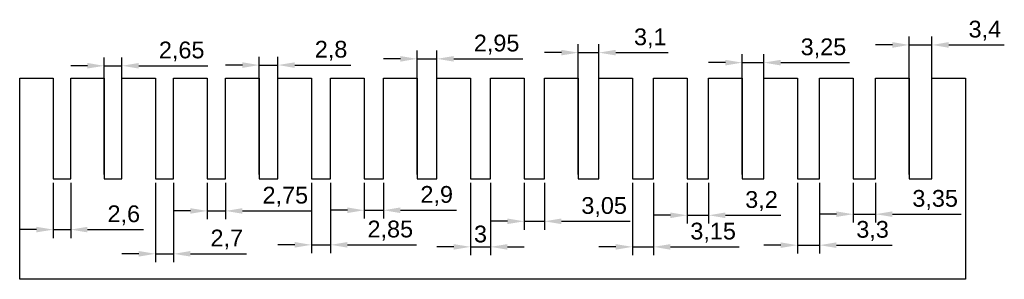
# Model space of a CAD drawing. Header units: millimetres. Extents: x 0 to 147, y 0 to 39.
import ezdxf

# ---------------------------------------------------------------- set-up
doc = ezdxf.new("R2010")
doc.units = ezdxf.units.MM
doc.styles.get("Standard").update_dxf_attribs({"font": 'arial.ttf'})
doc.dimstyles.new('ISO-25', dxfattribs={"dimtxt": 2.5, "dimasz": 2.5, "dimexe": 1.25, "dimexo": 0.625, "dimtad": 1, "dimtxsty": 'Standard', "dimcen": 2.5, "dimadec": 0, "dimazin": 0, "dimtfac": 1, "dimtmove": 0, "dimatfit": 3, "dimfxl": 1, "dimarcsym": 0})

# ---------------------------------------------------------------- blocks, each defined once
blk = doc.blocks.new('*D1')
at = {"color": 0, "lineweight": -2, "transparency": 16777216}
for p, q in [((5, 14.38), (5, 6.16)), ((7.6, 14.38), (7.6, 6.16)), ((2.5, 7.41), (0, 7.41)), ((5, 7.41), (7.6, 7.41)), ((10.1, 7.41), (18.44, 7.41))]:
    blk.add_line(p, q, dxfattribs=at)
at = {"color": 0, "transparency": 16777216}
for points in [[(2.5, 7.83), (2.5, 7), (5, 7.41)], [(10.1, 7.83), (10.1, 7), (7.6, 7.41)]]:
    blk.add_solid(points, dxfattribs=at)
at = {"layer": 'Defpoints', "color": 0, "transparency": 16777216}
for p in [(5, 15), (7.6, 15), (7.6, 7.41)]:
    blk.add_point(p, dxfattribs=at)
at = {"color": 0, "transparency": 16777216, "insert": (15.52, 9.54), "char_height": 2.5, "attachment_point": 5}
blk.add_mtext('2,6', dxfattribs=at)
blk = doc.blocks.new('*D2')
at = {"color": 0, "lineweight": -2, "transparency": 16777216}
for p, q in [((12.6, 15.62), (12.6, 33.09)), ((15.25, 15.62), (15.25, 33.09)), ((10.1, 31.84), (7.6, 31.84)), ((12.6, 31.84), (15.25, 31.84)), ((17.75, 31.84), (28.06, 31.84))]:
    blk.add_line(p, q, dxfattribs=at)
at = {"color": 0, "transparency": 16777216}
for points in [[(10.1, 32.26), (10.1, 31.43), (12.6, 31.84)], [(17.75, 32.26), (17.75, 31.43), (15.25, 31.84)]]:
    blk.add_solid(points, dxfattribs=at)
at = {"layer": 'Defpoints', "color": 0, "transparency": 16777216}
for p in [(15.25, 31.84), (12.6, 15), (15.25, 15)]:
    blk.add_point(p, dxfattribs=at)
at = {"color": 0, "transparency": 16777216, "insert": (24.15, 33.97), "char_height": 2.5, "attachment_point": 5}
blk.add_mtext('2,65', dxfattribs=at)
blk = doc.blocks.new('*D3')
at = {"color": 0, "lineweight": -2, "transparency": 16777216}
for p, q in [((20.25, 14.38), (20.25, 2.55)), ((22.95, 14.38), (22.95, 2.55)), ((17.75, 3.8), (15.25, 3.8)), ((20.25, 3.8), (22.95, 3.8)), ((25.45, 3.8), (33.79, 3.8))]:
    blk.add_line(p, q, dxfattribs=at)
at = {"color": 0, "transparency": 16777216}
for points in [[(17.75, 4.22), (17.75, 3.39), (20.25, 3.8)], [(25.45, 4.22), (25.45, 3.39), (22.95, 3.8)]]:
    blk.add_solid(points, dxfattribs=at)
at = {"layer": 'Defpoints', "color": 0, "transparency": 16777216}
for p in [(20.25, 15), (22.95, 15), (22.95, 3.8)]:
    blk.add_point(p, dxfattribs=at)
at = {"color": 0, "transparency": 16777216, "insert": (30.87, 5.93), "char_height": 2.5, "attachment_point": 5}
blk.add_mtext('2,7', dxfattribs=at)
blk = doc.blocks.new('*D4')
at = {"color": 0, "lineweight": -2, "transparency": 16777216}
for p, q in [((27.95, 14.38), (27.95, 8.95)), ((30.7, 14.38), (30.7, 8.95)), ((25.45, 10.2), (22.95, 10.2)), ((27.95, 10.2), (30.7, 10.2)), ((33.2, 10.2), (43.51, 10.2))]:
    blk.add_line(p, q, dxfattribs=at)
at = {"color": 0, "transparency": 16777216}
for points in [[(25.45, 10.61), (25.45, 9.78), (27.95, 10.2)], [(33.2, 10.61), (33.2, 9.78), (30.7, 10.2)]]:
    blk.add_solid(points, dxfattribs=at)
at = {"layer": 'Defpoints', "color": 0, "transparency": 16777216}
for p in [(27.95, 15), (30.7, 15), (30.7, 10.2)]:
    blk.add_point(p, dxfattribs=at)
at = {"color": 0, "transparency": 16777216, "insert": (39.6, 12.32), "char_height": 2.5, "attachment_point": 5}
blk.add_mtext('2,75', dxfattribs=at)
blk = doc.blocks.new('*D5')
at = {"color": 0, "lineweight": -2, "transparency": 16777216}
for p, q in [((35.7, 15.62), (35.7, 33.2)), ((38.5, 15.62), (38.5, 33.2)), ((33.2, 31.95), (30.7, 31.95)), ((35.7, 31.95), (38.5, 31.95)), ((41, 31.95), (49.35, 31.95))]:
    blk.add_line(p, q, dxfattribs=at)
at = {"color": 0, "transparency": 16777216}
for points in [[(33.2, 32.36), (33.2, 31.53), (35.7, 31.95)], [(41, 32.36), (41, 31.53), (38.5, 31.95)]]:
    blk.add_solid(points, dxfattribs=at)
at = {"layer": 'Defpoints', "color": 0, "transparency": 16777216}
for p in [(38.5, 31.95), (35.7, 15), (38.5, 15)]:
    blk.add_point(p, dxfattribs=at)
at = {"color": 0, "transparency": 16777216, "insert": (46.42, 34.08), "char_height": 2.5, "attachment_point": 5}
blk.add_mtext('2,8', dxfattribs=at)
blk = doc.blocks.new('*D6')
at = {"color": 0, "lineweight": -2, "transparency": 16777216}
for p, q in [((43.5, 14.38), (43.5, 3.89)), ((46.35, 14.38), (46.35, 3.89)), ((41, 5.14), (38.5, 5.14)), ((43.5, 5.14), (46.35, 5.14)), ((48.85, 5.14), (59.16, 5.14))]:
    blk.add_line(p, q, dxfattribs=at)
at = {"color": 0, "transparency": 16777216}
for points in [[(41, 5.56), (41, 4.73), (43.5, 5.14)], [(48.85, 5.56), (48.85, 4.73), (46.35, 5.14)]]:
    blk.add_solid(points, dxfattribs=at)
at = {"layer": 'Defpoints', "color": 0, "transparency": 16777216}
for p in [(43.5, 15), (46.35, 15), (46.35, 5.14)]:
    blk.add_point(p, dxfattribs=at)
at = {"color": 0, "transparency": 16777216, "insert": (55.25, 7.27), "char_height": 2.5, "attachment_point": 5}
blk.add_mtext('2,85', dxfattribs=at)
blk = doc.blocks.new('*D7')
at = {"color": 0, "lineweight": -2, "transparency": 16777216}
for p, q in [((51.35, 14.38), (51.35, 9.05)), ((54.25, 14.38), (54.25, 9.05)), ((48.85, 10.3), (46.35, 10.3)), ((51.35, 10.3), (54.25, 10.3)), ((56.75, 10.3), (65.1, 10.3))]:
    blk.add_line(p, q, dxfattribs=at)
at = {"color": 0, "transparency": 16777216}
for points in [[(48.85, 10.72), (48.85, 9.88), (51.35, 10.3)], [(56.75, 10.72), (56.75, 9.88), (54.25, 10.3)]]:
    blk.add_solid(points, dxfattribs=at)
at = {"layer": 'Defpoints', "color": 0, "transparency": 16777216}
for p in [(51.35, 15), (54.25, 15), (54.25, 10.3)]:
    blk.add_point(p, dxfattribs=at)
at = {"color": 0, "transparency": 16777216, "insert": (62.17, 12.43), "char_height": 2.5, "attachment_point": 5}
blk.add_mtext('2,9', dxfattribs=at)
blk = doc.blocks.new('*D8')
at = {"color": 0, "lineweight": -2, "transparency": 16777216}
for p, q in [((59.25, 15.62), (59.25, 34.13)), ((62.2, 15.62), (62.2, 34.13)), ((56.75, 32.88), (54.25, 32.88)), ((59.25, 32.88), (62.2, 32.88)), ((64.7, 32.88), (75.01, 32.88))]:
    blk.add_line(p, q, dxfattribs=at)
at = {"color": 0, "transparency": 16777216}
for points in [[(56.75, 33.29), (56.75, 32.46), (59.25, 32.88)], [(64.7, 33.29), (64.7, 32.46), (62.2, 32.88)]]:
    blk.add_solid(points, dxfattribs=at)
at = {"layer": 'Defpoints', "color": 0, "transparency": 16777216}
for p in [(62.2, 32.88), (59.25, 15), (62.2, 15)]:
    blk.add_point(p, dxfattribs=at)
at = {"color": 0, "transparency": 16777216, "insert": (71.1, 35), "char_height": 2.5, "attachment_point": 5}
blk.add_mtext('2,95', dxfattribs=at)
blk = doc.blocks.new('*D9')
at = {"color": 0, "lineweight": -2, "transparency": 16777216}
for p, q in [((67.2, 14.38), (67.2, 3.59)), ((70.2, 14.38), (70.2, 3.59)), ((64.7, 4.84), (62.2, 4.84)), ((67.2, 4.84), (70.2, 4.84)), ((72.7, 4.84), (75.2, 4.84))]:
    blk.add_line(p, q, dxfattribs=at)
at = {"color": 0, "transparency": 16777216}
for points in [[(64.7, 5.25), (64.7, 4.42), (67.2, 4.84)], [(72.7, 5.25), (72.7, 4.42), (70.2, 4.84)]]:
    blk.add_solid(points, dxfattribs=at)
at = {"layer": 'Defpoints', "color": 0, "transparency": 16777216}
for p in [(67.2, 15), (70.2, 15), (70.2, 4.84)]:
    blk.add_point(p, dxfattribs=at)
at = {"color": 0, "transparency": 16777216, "insert": (68.7, 6.74), "char_height": 2.5, "attachment_point": 5}
blk.add_mtext('3', dxfattribs=at)
blk = doc.blocks.new('*D10')
at = {"color": 0, "lineweight": -2, "transparency": 16777216}
for p, q in [((75.2, 14.38), (75.2, 7.4)), ((78.25, 14.38), (78.25, 7.4)), ((72.7, 8.65), (70.2, 8.65)), ((75.2, 8.65), (78.25, 8.65)), ((80.75, 8.65), (91.01, 8.65))]:
    blk.add_line(p, q, dxfattribs=at)
at = {"color": 0, "transparency": 16777216}
for points in [[(72.7, 9.07), (72.7, 8.23), (75.2, 8.65)], [(80.75, 9.07), (80.75, 8.23), (78.25, 8.65)]]:
    blk.add_solid(points, dxfattribs=at)
at = {"layer": 'Defpoints', "color": 0, "transparency": 16777216}
for p in [(75.2, 15), (78.25, 15), (78.25, 8.65)]:
    blk.add_point(p, dxfattribs=at)
at = {"color": 0, "transparency": 16777216, "insert": (87.13, 10.78), "char_height": 2.5, "attachment_point": 5}
blk.add_mtext('3,05', dxfattribs=at)
blk = doc.blocks.new('*D11')
at = {"color": 0, "lineweight": -2, "transparency": 16777216}
for p, q in [((80.75, 33.8), (78.25, 33.8)), ((83.25, 15.62), (83.25, 35.05)), ((83.25, 33.8), (86.35, 33.8)), ((86.35, 15.62), (86.35, 35.05)), ((88.85, 33.8), (96.67, 33.8))]:
    blk.add_line(p, q, dxfattribs=at)
at = {"color": 0, "transparency": 16777216}
for points in [[(80.75, 34.22), (80.75, 33.39), (83.25, 33.8)], [(88.85, 34.22), (88.85, 33.39), (86.35, 33.8)]]:
    blk.add_solid(points, dxfattribs=at)
at = {"layer": 'Defpoints', "color": 0, "transparency": 16777216}
for p in [(86.35, 33.8), (83.25, 15), (86.35, 15)]:
    blk.add_point(p, dxfattribs=at)
at = {"color": 0, "transparency": 16777216, "insert": (94.01, 35.93), "char_height": 2.5, "attachment_point": 5}
blk.add_mtext('3,1', dxfattribs=at)
blk = doc.blocks.new('*D12')
at = {"color": 0, "lineweight": -2, "transparency": 16777216}
for p, q in [((91.35, 14.38), (91.35, 3.59)), ((94.5, 14.38), (94.5, 3.59)), ((88.85, 4.84), (86.35, 4.84)), ((91.35, 4.84), (94.5, 4.84)), ((97, 4.84), (107.26, 4.84))]:
    blk.add_line(p, q, dxfattribs=at)
at = {"color": 0, "transparency": 16777216}
for points in [[(88.85, 5.25), (88.85, 4.42), (91.35, 4.84)], [(97, 5.25), (97, 4.42), (94.5, 4.84)]]:
    blk.add_solid(points, dxfattribs=at)
at = {"layer": 'Defpoints', "color": 0, "transparency": 16777216}
for p in [(91.35, 15), (94.5, 15), (94.5, 4.84)]:
    blk.add_point(p, dxfattribs=at)
at = {"color": 0, "transparency": 16777216, "insert": (103.38, 6.96), "char_height": 2.5, "attachment_point": 5}
blk.add_mtext('3,15', dxfattribs=at)
blk = doc.blocks.new('*D14')
at = {"color": 0, "lineweight": -2, "transparency": 16777216}
for p, q in [((99.5, 14.38), (99.5, 8.3)), ((102.7, 14.38), (102.7, 8.3)), ((97, 9.55), (94.5, 9.55)), ((99.5, 9.55), (102.7, 9.55)), ((105.2, 9.55), (113.47, 9.55))]:
    blk.add_line(p, q, dxfattribs=at)
at = {"color": 0, "transparency": 16777216}
for points in [[(97, 9.96), (97, 9.13), (99.5, 9.55)], [(105.2, 9.96), (105.2, 9.13), (102.7, 9.55)]]:
    blk.add_solid(points, dxfattribs=at)
at = {"layer": 'Defpoints', "color": 0, "transparency": 16777216}
for p in [(99.5, 15), (102.7, 15), (102.7, 9.55)]:
    blk.add_point(p, dxfattribs=at)
at = {"color": 0, "transparency": 16777216, "insert": (110.59, 11.67), "char_height": 2.5, "attachment_point": 5}
blk.add_mtext('3,2', dxfattribs=at)
blk = doc.blocks.new('*D15')
at = {"color": 0, "lineweight": -2, "transparency": 16777216}
for p, q in [((105.2, 32.31), (102.7, 32.31)), ((107.7, 15.62), (107.7, 33.56)), ((107.7, 32.31), (110.95, 32.31)), ((110.95, 15.62), (110.95, 33.56)), ((113.45, 32.31), (123.71, 32.31))]:
    blk.add_line(p, q, dxfattribs=at)
at = {"color": 0, "transparency": 16777216}
for points in [[(105.2, 32.73), (105.2, 31.89), (107.7, 32.31)], [(113.45, 32.73), (113.45, 31.89), (110.95, 32.31)]]:
    blk.add_solid(points, dxfattribs=at)
at = {"layer": 'Defpoints', "color": 0, "transparency": 16777216}
for p in [(110.95, 32.31), (107.7, 15), (110.95, 15)]:
    blk.add_point(p, dxfattribs=at)
at = {"color": 0, "transparency": 16777216, "insert": (119.83, 34.44), "char_height": 2.5, "attachment_point": 5}
blk.add_mtext('3,25', dxfattribs=at)
blk = doc.blocks.new('*D16')
at = {"color": 0, "lineweight": -2, "transparency": 16777216}
for p, q in [((115.95, 14.38), (115.95, 3.84)), ((119.25, 14.38), (119.25, 3.84)), ((113.45, 5.09), (110.95, 5.09)), ((115.95, 5.09), (119.25, 5.09)), ((121.75, 5.09), (130.05, 5.09))]:
    blk.add_line(p, q, dxfattribs=at)
at = {"color": 0, "transparency": 16777216}
for points in [[(113.45, 5.51), (113.45, 4.68), (115.95, 5.09)], [(121.75, 5.51), (121.75, 4.68), (119.25, 5.09)]]:
    blk.add_solid(points, dxfattribs=at)
at = {"layer": 'Defpoints', "color": 0, "transparency": 16777216}
for p in [(115.95, 15), (119.25, 15), (119.25, 5.09)]:
    blk.add_point(p, dxfattribs=at)
at = {"color": 0, "transparency": 16777216, "insert": (127.15, 7.22), "char_height": 2.5, "attachment_point": 5}
blk.add_mtext('3,3', dxfattribs=at)
blk = doc.blocks.new('*D17')
at = {"color": 0, "lineweight": -2, "transparency": 16777216}
for p, q in [((124.25, 14.38), (124.25, 8.46)), ((127.6, 14.38), (127.6, 8.46)), ((121.75, 9.71), (119.25, 9.71)), ((124.25, 9.71), (127.6, 9.71)), ((130.1, 9.71), (140.36, 9.71))]:
    blk.add_line(p, q, dxfattribs=at)
at = {"color": 0, "transparency": 16777216}
for points in [[(121.75, 10.13), (121.75, 9.3), (124.25, 9.71)], [(130.1, 10.13), (130.1, 9.3), (127.6, 9.71)]]:
    blk.add_solid(points, dxfattribs=at)
at = {"layer": 'Defpoints', "color": 0, "transparency": 16777216}
for p in [(124.25, 15), (127.6, 15), (127.6, 9.71)]:
    blk.add_point(p, dxfattribs=at)
at = {"color": 0, "transparency": 16777216, "insert": (136.48, 11.84), "char_height": 2.5, "attachment_point": 5}
blk.add_mtext('3,35', dxfattribs=at)
blk = doc.blocks.new('*D18')
at = {"color": 0, "lineweight": -2, "transparency": 16777216}
for p, q in [((132.6, 15.62), (132.6, 36.2)), ((136, 15.62), (136, 36.2)), ((130.1, 34.95), (127.6, 34.95)), ((132.6, 34.95), (136, 34.95)), ((138.5, 34.95), (146.79, 34.95))]:
    blk.add_line(p, q, dxfattribs=at)
at = {"color": 0, "transparency": 16777216}
for points in [[(130.1, 35.37), (130.1, 34.53), (132.6, 34.95)], [(138.5, 35.37), (138.5, 34.53), (136, 34.95)]]:
    blk.add_solid(points, dxfattribs=at)
at = {"layer": 'Defpoints', "color": 0, "transparency": 16777216}
for p in [(136, 34.95), (132.6, 15), (136, 15)]:
    blk.add_point(p, dxfattribs=at)
at = {"color": 0, "transparency": 16777216, "insert": (143.89, 37.08), "char_height": 2.5, "attachment_point": 5}
blk.add_mtext('3,4', dxfattribs=at)

msp = doc.modelspace()

# ---------------------------------------------------------------- linework, layer by layer
for points in [[(0, 0), (0, 30), (5, 30)], [(99.5, 15), (102.7, 15), (102.7, 30), (107.7, 30), (107.7, 15), (110.95, 15), (110.95, 30), (115.95, 30), (115.95, 15), (119.25, 15), (119.25, 30), (124.25, 30), (124.25, 15), (127.6, 15), (127.6, 30), (132.6, 30), (132.6, 15), (136, 15), (136, 30), (141, 30), (141, 0), (0, 0)], [(5, 30), (5, 15), (7.6, 15), (7.6, 30), (12.6, 30), (12.6, 15)], [(12.6, 15), (15.25, 15), (15.25, 30), (20.25, 30), (20.25, 15), (22.95, 15), (22.95, 30), (27.95, 30), (27.95, 15), (30.7, 15), (30.7, 30), (35.7, 30), (35.7, 15), (38.5, 15), (38.5, 30), (43.5, 30), (43.5, 15), (46.35, 15), (46.35, 30), (51.35, 30), (51.35, 15), (54.25, 15), (54.25, 30), (59.25, 30), (59.25, 15), (62.2, 15), (62.2, 30), (67.2, 30), (67.2, 15), (70.2, 15), (70.2, 30), (75.2, 30), (75.2, 15), (78.25, 15), (78.25, 30), (83.25, 30), (83.25, 15), (86.35, 15), (86.35, 30), (91.35, 30), (91.35, 15), (94.5, 15), (94.5, 30), (99.5, 30), (99.5, 15)]]:
    msp.add_lwpolyline(points)

# ---------------------------------------------------------------- dimensions: what is measured, and where the dimension line sits
for base, p1, p2, picture, middle in [((136, 34.948), (132.6, 15), (136, 15), '*D18', (143.895, 37.076)), ((86.35, 33.803), (83.25, 15), (86.35, 15), '*D11', (94.009, 35.931)), ((15.25, 31.845), (12.6, 15), (15.25, 15), '*D2', (24.153, 33.972)), ((38.5, 31.948), (35.7, 15), (38.5, 15), '*D5', (46.425, 34.075)), ((62.2, 32.876), (59.25, 15), (62.2, 15), '*D8', (71.103, 35.003)), ((110.95, 32.309), (107.7, 15), (110.95, 15), '*D15', (119.83, 34.437)), ((7.6, 7.412), (5, 15), (7.6, 15), '*D1', (15.521, 9.54)), ((22.95, 3.804), (20.25, 15), (22.95, 15), '*D3', (30.872, 5.932)), ((30.7, 10.196), (27.95, 15), (30.7, 15), '*D4', (39.603, 12.323)), ((46.35, 5.144), (43.5, 15), (46.35, 15), '*D6', (55.253, 7.272)), ((54.25, 10.299), (51.35, 15), (54.25, 15), '*D7', (62.175, 12.426)), ((70.2, 4.835), (67.2, 15), (70.2, 15), '*D9', (68.7, 6.738)), ((78.25, 8.65), (75.2, 15), (78.25, 15), '*D10', (87.13, 10.777)), ((94.5, 4.835), (91.35, 15), (94.5, 15), '*D12', (103.38, 6.963)), ((102.7, 9.547), (99.5, 15), (102.7, 15), '*D14', (110.587, 11.674)), ((119.25, 5.094), (115.95, 15), (119.25, 15), '*D16', (127.15, 7.221)), ((127.6, 9.712), (124.25, 15), (127.6, 15), '*D17', (136.48, 11.839))]:
    dim = msp.add_linear_dim(base=base, p1=p1, p2=p2, dimstyle='ISO-25')
    dim.commit()
    dim.dimension.update_dxf_attribs({"geometry": picture, "text_midpoint": middle})

doc.saveas('drawing.dxf')
